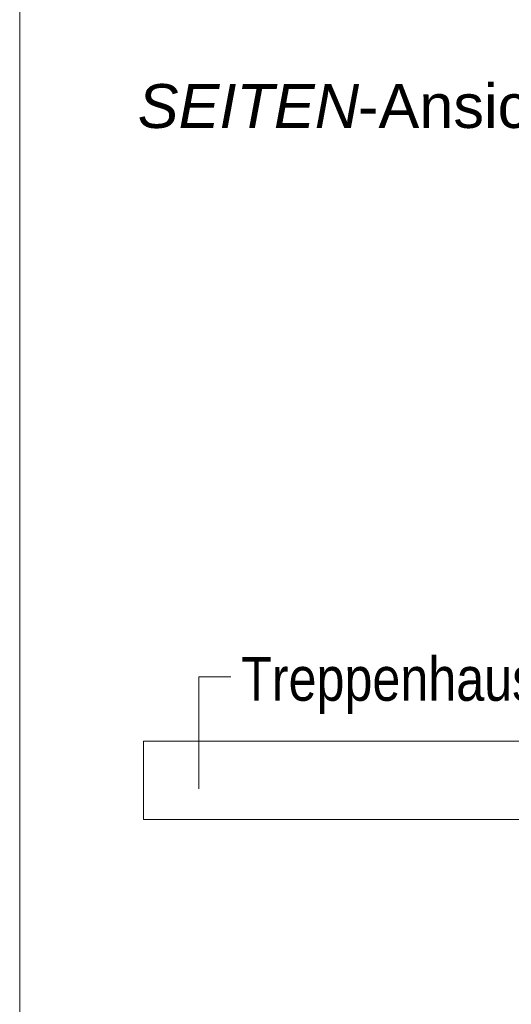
# Model space of a CAD drawing. Extents: x -620 to 300, y 62 to 1112.
# Tile 136 of 236: x 133 to 149, y 769 to 800. Entities that reach past the tile are written whole.
import ezdxf
from ezdxf.lldxf.tags import DXFTag

# ---------------------------------------------------------------- set-up
doc = ezdxf.new("R2010")
doc.units = 0
doc.layers.get('0').update_dxf_attribs({"lineweight": 13})
doc.layers.add('E_Detail_Beschriftung', color=7, linetype='Continuous', lineweight=13, true_color=0x009900)
doc.layers.add('E_Detail_Linie_Text_Bem', color=7, linetype='Continuous', lineweight=13)
doc.styles.get("Standard").update_dxf_attribs({"font": 'ARIALN.TTF'})
tags = doc.linetypes.add('fein_strichliert-A06GA2B28I', pattern=[4, 1, -2, 1]).pattern_tags.tags
tags[8:9] = [DXFTag(74, 4), DXFTag(75, 0), DXFTag(340, '0'), DXFTag(46, 0.0), DXFTag(50, 0.0), DXFTag(44, 0.0), DXFTag(45, 0.0)]
tags[6:7] = [DXFTag(74, 4), DXFTag(75, 0), DXFTag(340, '0'), DXFTag(46, 0.0), DXFTag(50, 0.0), DXFTag(44, 0.0), DXFTag(45, 0.0)]
tags[4:5] = [DXFTag(74, 4), DXFTag(75, 0), DXFTag(340, '0'), DXFTag(46, 0.0), DXFTag(50, 0.0), DXFTag(44, 0.0), DXFTag(45, 0.0)]

# ---------------------------------------------------------------- blocks, each defined once
blk = doc.blocks.new('Referenz-A06GA2B38I')
at = {"layer": 'E_Detail_Linie_Text_Bem', "linetype": 'fein_strichliert-A06GA2B28I', "ltscale": 0.65}
blk.add_line((132.978, 807.408), (132.978, 746.092), dxfattribs=at)
at = {"layer": 'E_Detail_Linie_Text_Bem', "color": 0, "linetype": 'Continuous', "ltscale": 0.13}
for p, q in [((138.696, 775.709), (138.696, 779.276)), ((138.696, 779.276), (139.715, 779.276))]:
    blk.add_line(p, q, dxfattribs=at)
at = {"layer": 'E_Detail_Linie_Text_Bem', "linetype": 'Continuous', "ltscale": 0.13}
for p, q in [((136.93, 774.731), (136.93, 777.231)), ((136.93, 777.231), (171.03, 777.231)), ((142.83, 774.731), (136.93, 774.731)), ((143.03, 774.731), (142.83, 774.731)), ((171.03, 774.731), (143.03, 774.731))]:
    blk.add_line(p, q, dxfattribs=at)
at = {"layer": 'E_Detail_Beschriftung', "linetype": 'Continuous', "lineweight": -2, "ltscale": 0.25, "char_height": 1.4, "attachment_point": 1}
for s, insert in [('{\\fArial|b0|i1;SEITEN}', (136.744, 798.187)), ('{\\fArial;-Ansicht}', (143.774, 798.187))]:
    blk.add_mtext(s, dxfattribs=dict(at, insert=insert))
at = {"layer": 'E_Detail_Beschriftung', "linetype": 'Continuous', "ltscale": 0.13, "insert": (140.045, 779.916), "char_height": 1.4, "attachment_point": 1}
blk.add_mtext('{\\fArial Narrow;Treppenhauspodest}', dxfattribs=at)

msp = doc.modelspace()

# ---------------------------------------------------------------- block references
at = {"color": 8, "lineweight": 25, "ltscale": 0.25, "true_color": 0x808080}
msp.add_blockref('Referenz-A06GA2B38I', (0, 0), dxfattribs=at)

doc.saveas('drawing.dxf')
